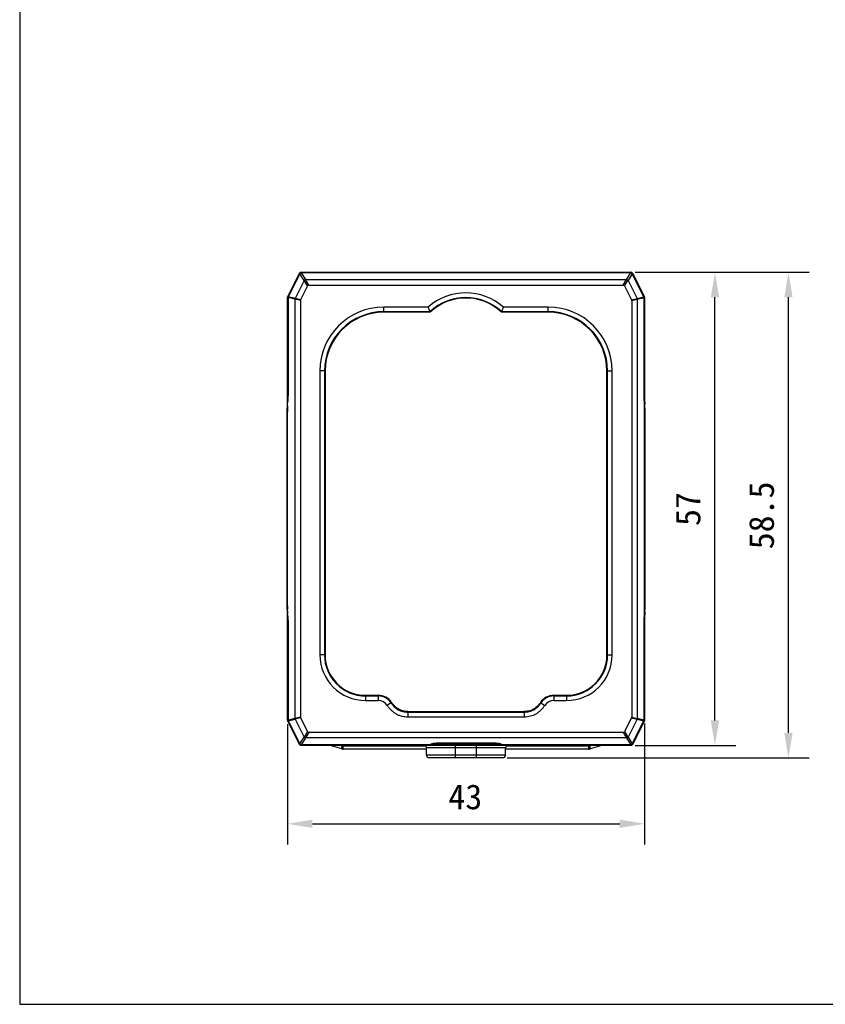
# Model space of a CAD drawing. Header units: millimetres. Extents: x 16 to 357, y 137 to 375.
# Tile 1 of 15: x 16 to 113, y 137 to 256. Entities that reach past the tile are written whole.
import ezdxf

# ---------------------------------------------------------------- set-up
doc = ezdxf.new("R2010")
doc.units = ezdxf.units.MM
doc.header["$LTSCALE"] = 16.335
doc.header["$PDMODE"] = 3
doc.header["$PDSIZE"] = 8
doc.layers.get('0').update_dxf_attribs({"linetype": 'CONTINUOUS'})
doc.layers.get('Defpoints').update_dxf_attribs({"linetype": 'CONTINUOUS'})
doc.layers.add('00_COMPONENTS', color=7, linetype='CONTINUOUS')
doc.layers.add('51__DRAFT_DIMS', color=7, linetype='CONTINUOUS')
doc.styles.get("Standard").update_dxf_attribs({"font": 'simfang.ttf'})
doc.dimstyles.new('DIMSTYLE_1', dxfattribs={"dimtxt": 3, "dimasz": 3, "dimexe": 2.5, "dimexo": 0.5, "dimgap": 0.75, "dimtad": 1, "dimdec": 1, "dimdsep": 46, "dimtxsty": 'Standard', "dimblk": '_FILLED', "dimblk1": '_FILLED', "dimblk2": '_FILLED', "dimcen": 0.09, "dimclrt": 3, "dimazin": 2, "dimtp": 0.3, "dimtm": 0.3, "dimtfac": 1, "dimtdec": 1, "dimtofl": 0, "dimtmove": 0, "dimatfit": 3, "dimldrblk": '_FILLED', "dimfxl": 0, "dimtolj": 1, "dimarcsym": 0})

# ---------------------------------------------------------------- blocks, each defined once
blk = doc.blocks.new('_FILLED')
at = {"color": 0, "linetype": 'ByBlock'}
blk.add_solid([(0, 0), (-1, 0.167), (-1, -0.167)], dxfattribs=at)
blk = doc.blocks.new('*D39')
at = {"layer": '51__DRAFT_DIMS', "color": 0, "lineweight": -2}
for p, q in [((48.58, 171.06), (48.58, 156.57)), ((91.58, 171.17), (91.58, 156.57)), ((51.58, 159.07), (88.58, 159.07))]:
    blk.add_line(p, q, dxfattribs=at)
at = {"layer": 'Defpoints', "color": 0}
for p in [(48.58, 171.56), (91.58, 171.67), (91.58, 159.07)]:
    blk.add_point(p, dxfattribs=at)
at = {"layer": '51__DRAFT_DIMS', "color": 0, "linetype": 'ByBlock', "lineweight": -2, "xscale": 3, "yscale": 3, "zscale": 3, "rotation": 180}
blk.add_blockref('_FILLED', (48.58, 159.07), dxfattribs=at)
at = {"layer": '51__DRAFT_DIMS', "color": 0, "linetype": 'ByBlock', "lineweight": -2, "xscale": 3, "yscale": 3, "zscale": 3}
blk.add_blockref('_FILLED', (91.58, 159.07), dxfattribs=at)
at = {"layer": '51__DRAFT_DIMS', "color": 3, "insert": (69.99, 163.82), "char_height": 3, "attachment_point": 2, "line_spacing_factor": 0.9}
blk.add_mtext('\\A1;43', dxfattribs=at)
blk = doc.blocks.new('*D40')
at = {"layer": '51__DRAFT_DIMS', "color": 0, "lineweight": -2}
for p, q in [((90.45, 225.51), (102.55, 225.51)), ((100.05, 171.52), (100.05, 222.51)), ((90.45, 168.52), (102.55, 168.52))]:
    blk.add_line(p, q, dxfattribs=at)
at = {"layer": 'Defpoints', "color": 0}
for p in [(89.95, 225.51), (100.05, 225.51), (89.95, 168.52)]:
    blk.add_point(p, dxfattribs=at)
at = {"layer": '51__DRAFT_DIMS', "color": 0, "linetype": 'ByBlock', "lineweight": -2, "xscale": 3, "yscale": 3, "zscale": 3}
for p, rotation in [((100.05, 225.51), 90), ((100.05, 168.52), 270)]:
    blk.add_blockref('_FILLED', p, dxfattribs=dict(at, rotation=rotation))
at = {"layer": '51__DRAFT_DIMS', "color": 3, "insert": (95.3, 196.99), "char_height": 3, "attachment_point": 2, "rotation": 90, "line_spacing_factor": 0.9}
blk.add_mtext('\\A1;57', dxfattribs=at)
blk = doc.blocks.new('*D41')
at = {"layer": '51__DRAFT_DIMS', "color": 0, "lineweight": -2}
for p, q in [((90.45, 225.51), (111.4, 225.51)), ((108.9, 170.02), (108.9, 222.51)), ((75.03, 167.02), (111.4, 167.02))]:
    blk.add_line(p, q, dxfattribs=at)
at = {"layer": 'Defpoints', "color": 0}
for p in [(89.95, 225.51), (108.9, 225.51), (74.53, 167.02)]:
    blk.add_point(p, dxfattribs=at)
at = {"layer": '51__DRAFT_DIMS', "color": 0, "linetype": 'ByBlock', "lineweight": -2, "xscale": 3, "yscale": 3, "zscale": 3}
for p, rotation in [((108.9, 225.51), 90), ((108.9, 167.02), 270)]:
    blk.add_blockref('_FILLED', p, dxfattribs=dict(at, rotation=rotation))
at = {"layer": '51__DRAFT_DIMS', "color": 3, "insert": (104.15, 196.22), "char_height": 3, "attachment_point": 2, "rotation": 90, "line_spacing_factor": 0.9}
blk.add_mtext('\\A1;58.5', dxfattribs=at)

msp = doc.modelspace()

# ---------------------------------------------------------------- linework, layer by layer
for p, q in [((16.332, 374.551), (16.332, 137.323)), ((16.332, 137.323), (357.182, 137.323))]:
    msp.add_line(p, q)
at = {"layer": '00_COMPONENTS', "color": 7}
for p, q in [((48.604, 222.557), (50.028, 225.404)), ((50.202, 225.512), (89.955, 225.512)), ((89.915, 225.453), (50.242, 225.453)), ((90.129, 225.404), (91.553, 222.557)), ((50.063, 225.342), (48.664, 222.544)), ((50.576, 224.516), (49.491, 222.348)), ((50.751, 224.625), (89.406, 224.625)), ((89.581, 224.516), (90.666, 222.348)), ((91.493, 222.544), (90.094, 225.342)), ((50.984, 223.862), (50.149, 222.191)), ((51.154, 223.967), (89.003, 223.967)), ((89.173, 223.862), (90.008, 222.191)), ((48.584, 211.345), (48.584, 222.47)), ((49.471, 222.26), (49.471, 171.774)), ((50.128, 222.106), (50.128, 171.928)), ((90.028, 222.106), (90.028, 171.928)), ((90.686, 222.26), (90.686, 171.774)), ((91.515, 210.889), (91.514, 222.455)), ((91.573, 222.47), (91.573, 211.345)), ((65.509, 221.317), (60.178, 221.317)), ((65.753, 220.687), (60.178, 220.687)), ((65.724, 220.762), (65.732, 220.742)), ((65.724, 220.762), (65.753, 220.687)), ((65.739, 220.725), (65.744, 220.71)), ((74.371, 220.762), (74.341, 220.687)), ((74.341, 220.688), (74.341, 220.687)), ((79.978, 220.687), (74.341, 220.687)), ((74.371, 220.762), (74.363, 220.742)), ((79.978, 221.317), (74.585, 221.317)), ((52.478, 213.617), (52.478, 179.417)), ((53.108, 213.617), (53.108, 179.417)), ((87.049, 179.417), (87.049, 213.617)), ((87.678, 179.417), (87.678, 213.617)), ((48.558, 209.103), (48.558, 209.159)), ((48.558, 184.931), (48.558, 209.103)), ((48.564, 209.668), (48.567, 209.79)), ((48.567, 209.79), (48.568, 209.842)), ((48.579, 209.804), (48.578, 209.798)), ((48.578, 184.236), (48.578, 209.798)), ((91.578, 209.804), (91.578, 209.798)), ((91.578, 184.236), (91.578, 209.798)), ((91.59, 209.804), (91.59, 209.79)), ((91.59, 209.79), (91.593, 209.668)), ((91.599, 209.149), (91.599, 209.103)), ((91.599, 209.103), (91.599, 184.931)), ((48.558, 184.885), (48.558, 184.931)), ((48.567, 184.244), (48.564, 184.365)), ((48.567, 184.236), (48.567, 184.244)), ((48.579, 184.23), (48.578, 184.236)), ((91.578, 184.23), (91.578, 184.236)), ((91.59, 184.244), (91.589, 184.192)), ((91.593, 184.365), (91.59, 184.244)), ((91.599, 184.931), (91.599, 184.874)), ((48.578, 183.618), (48.578, 182.689)), ((48.584, 171.564), (48.584, 182.689)), ((48.642, 183.145), (48.642, 171.579)), ((91.573, 182.689), (91.573, 171.564)), ((91.578, 182.689), (91.578, 183.618)), ((57.978, 174.547), (59.508, 174.547)), ((80.648, 174.547), (82.178, 174.547)), ((57.978, 173.917), (59.508, 173.917)), ((80.648, 173.917), (82.178, 173.917)), ((63.062, 172.596), (77.095, 172.596)), ((50.028, 168.63), (48.604, 171.477)), ((48.664, 171.49), (50.063, 168.691)), ((49.491, 171.686), (50.576, 169.517)), ((50.149, 171.843), (50.984, 170.172)), ((63.062, 171.966), (77.095, 171.966)), ((90.008, 171.843), (89.173, 170.172)), ((90.666, 171.686), (89.581, 169.517)), ((90.094, 168.691), (91.493, 171.49)), ((91.553, 171.477), (90.129, 168.63)), ((89.003, 170.067), (51.154, 170.067)), ((89.955, 168.522), (50.202, 168.522)), ((65.502, 168.581), (50.242, 168.581)), ((89.406, 169.409), (50.751, 169.409)), ((55.133, 168.089), (53.706, 168.517)), ((66.037, 168.711), (66.037, 168.71)), ((89.915, 168.581), (74.66, 168.581)), ((86.447, 168.517), (85.02, 168.089)), ((65.328, 168.068), (55.277, 168.068)), ((65.328, 167.317), (65.328, 168.217)), ((74.828, 167.317), (74.828, 168.217)), ((84.877, 168.068), (74.828, 168.068)), ((74.528, 167.017), (65.629, 167.017))]:
    msp.add_line(p, q, dxfattribs=at)
at = {"layer": '00_COMPONENTS', "color": 4}
for p, q in [((50.042, 225.397), (48.618, 222.55)), ((50.028, 225.404), (50.042, 225.397)), ((50.042, 225.397), (50.067, 225.384)), ((50.202, 225.495), (50.202, 225.512)), ((50.202, 225.495), (50.202, 225.496)), ((89.955, 225.496), (50.202, 225.496)), ((50.242, 225.449), (50.242, 225.453)), ((50.242, 225.449), (50.751, 224.625)), ((89.915, 225.449), (50.242, 225.449)), ((89.406, 224.625), (89.915, 225.449)), ((89.915, 225.449), (89.915, 225.453)), ((89.955, 225.512), (89.955, 225.496)), ((90.114, 225.396), (90.129, 225.404)), ((90.114, 225.396), (90.115, 225.397)), ((91.538, 222.55), (90.115, 225.397)), ((50.066, 225.341), (48.667, 222.542)), ((50.066, 225.341), (50.063, 225.342)), ((50.576, 224.516), (50.066, 225.341)), ((50.984, 223.862), (50.577, 224.52)), ((51.154, 223.967), (50.747, 224.625)), ((89.003, 223.967), (89.41, 224.625)), ((89.173, 223.862), (89.58, 224.52)), ((90.091, 225.341), (89.581, 224.516)), ((90.091, 225.341), (90.094, 225.342)), ((91.49, 222.542), (90.091, 225.341)), ((48.584, 222.47), (48.6, 222.47)), ((48.6, 210.931), (48.6, 222.47)), ((48.6, 222.47), (48.643, 222.469)), ((48.604, 222.557), (48.619, 222.549)), ((48.646, 222.455), (48.642, 222.455)), ((48.646, 222.455), (48.646, 210.931)), ((49.471, 222.26), (48.646, 222.455)), ((48.667, 222.542), (48.664, 222.544)), ((49.491, 222.348), (48.667, 222.542)), ((50.128, 222.106), (49.471, 222.261)), ((50.149, 222.191), (49.491, 222.346)), ((90.008, 222.191), (90.666, 222.346)), ((90.028, 222.106), (90.686, 222.261)), ((90.666, 222.348), (91.49, 222.542)), ((90.686, 222.26), (91.511, 222.455)), ((91.49, 222.542), (91.493, 222.544)), ((91.538, 222.55), (91.5, 222.531)), ((91.511, 210.931), (91.511, 222.455)), ((91.511, 222.455), (91.514, 222.455)), ((91.553, 222.557), (91.538, 222.55)), ((91.573, 222.47), (91.556, 222.47)), ((91.557, 210.931), (91.557, 222.47)), ((60.178, 220.687), (60.178, 221.317)), ((65.724, 220.762), (60.178, 220.762)), ((79.978, 220.762), (74.371, 220.762)), ((79.978, 220.687), (79.978, 221.317)), ((53.108, 213.617), (52.478, 213.617)), ((53.033, 213.617), (53.033, 179.417)), ((87.049, 213.617), (87.678, 213.617)), ((87.124, 179.417), (87.124, 213.617)), ((48.599, 210.838), (48.6, 210.931)), ((48.6, 210.931), (48.646, 210.931)), ((91.511, 210.931), (91.557, 210.931)), ((91.557, 210.837), (91.557, 210.931)), ((48.591, 209.916), (48.592, 209.939)), ((91.566, 209.915), (91.565, 209.94)), ((48.592, 184.101), (48.591, 184.119)), ((91.565, 184.1), (91.566, 184.118)), ((48.599, 183.173), (48.599, 183.244)), ((48.6, 183.103), (48.599, 183.173)), ((48.6, 171.564), (48.6, 183.103)), ((48.6, 183.103), (48.646, 183.103)), ((48.646, 183.103), (48.646, 171.579)), ((91.511, 171.579), (91.511, 183.103)), ((91.511, 183.103), (91.557, 183.103)), ((91.557, 183.173), (91.558, 183.244)), ((91.557, 183.103), (91.557, 183.173)), ((91.557, 171.564), (91.557, 183.103)), ((53.108, 179.417), (52.478, 179.417)), ((87.049, 179.417), (87.678, 179.417)), ((57.978, 174.547), (57.978, 173.917)), ((57.978, 174.472), (59.508, 174.472)), ((59.508, 174.547), (59.508, 173.917)), ((80.648, 174.547), (80.648, 173.917)), ((80.648, 174.472), (82.178, 174.472)), ((82.178, 174.547), (82.178, 173.917)), ((61.118, 173.682), (60.593, 173.334)), ((79.039, 173.682), (79.564, 173.334)), ((63.062, 172.596), (63.062, 171.966)), ((63.062, 172.521), (77.095, 172.521)), ((77.095, 172.596), (77.095, 172.521)), ((77.095, 172.521), (77.095, 171.966)), ((48.584, 171.564), (48.601, 171.564)), ((48.604, 171.477), (48.618, 171.484)), ((48.618, 171.484), (48.657, 171.503)), ((48.618, 171.484), (50.042, 168.637)), ((48.646, 171.579), (48.642, 171.579)), ((48.646, 171.579), (49.471, 171.774)), ((48.667, 171.492), (48.664, 171.49)), ((48.667, 171.492), (49.491, 171.686)), ((48.667, 171.492), (50.066, 168.693)), ((50.128, 171.928), (49.471, 171.772)), ((50.149, 171.843), (49.491, 171.687)), ((90.008, 171.843), (90.666, 171.687)), ((90.028, 171.928), (90.686, 171.772)), ((90.091, 168.693), (91.49, 171.492)), ((90.115, 168.637), (91.538, 171.484)), ((90.666, 171.686), (91.49, 171.492)), ((90.686, 171.774), (91.511, 171.579)), ((91.49, 171.492), (91.493, 171.49)), ((91.511, 171.579), (91.514, 171.579)), ((91.557, 171.564), (91.514, 171.565)), ((91.553, 171.477), (91.537, 171.485)), ((91.573, 171.564), (91.557, 171.564)), ((50.984, 170.172), (50.577, 169.514)), ((51.154, 170.067), (50.747, 169.409)), ((89.003, 170.067), (89.41, 169.409)), ((89.173, 170.172), (89.58, 169.514)), ((50.043, 168.637), (50.028, 168.63)), ((50.043, 168.637), (50.042, 168.637)), ((50.063, 168.691), (50.066, 168.693)), ((50.066, 168.693), (50.576, 169.517)), ((50.202, 168.522), (50.202, 168.538)), ((50.202, 168.538), (89.955, 168.538)), ((50.751, 169.409), (50.242, 168.585)), ((50.242, 168.581), (50.242, 168.585)), ((65.497, 168.585), (50.242, 168.585)), ((55.19, 168.422), (54.873, 168.517)), ((65.497, 168.581), (65.497, 168.585)), ((66.208, 168.738), (73.949, 168.738)), ((66.578, 168.761), (66.578, 168.765)), ((73.578, 168.765), (66.578, 168.765)), ((68.828, 167.017), (68.828, 168.517)), ((71.328, 167.017), (71.328, 168.517)), ((73.578, 168.761), (73.578, 168.765)), ((74.66, 168.581), (74.66, 168.585)), ((89.915, 168.585), (74.66, 168.585)), ((85.28, 168.517), (84.963, 168.422)), ((89.406, 169.409), (89.915, 168.585)), ((89.581, 169.517), (90.091, 168.693)), ((89.915, 168.581), (89.915, 168.585)), ((89.955, 168.539), (89.955, 168.538)), ((89.955, 168.539), (89.955, 168.522)), ((90.115, 168.637), (90.09, 168.65)), ((90.091, 168.693), (90.094, 168.691)), ((90.129, 168.63), (90.115, 168.637)), ((55.277, 168.068), (55.277, 168.409)), ((65.258, 168.409), (55.277, 168.409)), ((74.828, 168.217), (65.328, 168.217)), ((74.828, 167.317), (65.328, 167.317)), ((84.877, 168.409), (74.899, 168.409)), ((84.877, 168.068), (84.877, 168.409))]:
    msp.add_line(p, q, dxfattribs=at)
at = {"layer": '00_COMPONENTS', "color": 7}
for points in [[(48.642, 222.455), (48.642, 210.901), (48.641, 210.738), (48.637, 210.576), (48.63, 210.416), (48.621, 210.26), (48.61, 210.107), (48.596, 209.96), (48.579, 209.804)], [(65.749, 220.699), (65.753, 220.688), (65.753, 220.687)], [(74.356, 220.725), (74.346, 220.699), (74.343, 220.692)], [(91.578, 209.804), (91.562, 209.949), (91.548, 210.096), (91.537, 210.248), (91.528, 210.404), (91.521, 210.564), (91.516, 210.726), (91.515, 210.889)], [(48.579, 184.23), (48.595, 184.085), (48.609, 183.938), (48.62, 183.786), (48.629, 183.63), (48.636, 183.47), (48.64, 183.308), (48.642, 183.145)], [(91.514, 171.579), (91.515, 183.133), (91.516, 183.296), (91.52, 183.458), (91.527, 183.618), (91.536, 183.774), (91.547, 183.927), (91.561, 184.074), (91.578, 184.23)], [(63.062, 172.596), (62.998, 172.597), (62.82, 172.608), (62.644, 172.631), (62.472, 172.668), (62.304, 172.718), (62.143, 172.782), (61.988, 172.858), (61.841, 172.945), (61.702, 173.042), (61.573, 173.148), (61.453, 173.264), (61.341, 173.387), (61.236, 173.517), (61.139, 173.651), (61.118, 173.682)], [(79.039, 173.682), (78.997, 173.62), (78.884, 173.469), (78.764, 173.327), (78.636, 173.197), (78.501, 173.079), (78.36, 172.974), (78.212, 172.882), (78.061, 172.803), (77.906, 172.737), (77.75, 172.685), (77.593, 172.647), (77.435, 172.619), (77.277, 172.603), (77.122, 172.596), (77.095, 172.596)], [(65.502, 168.581), (65.55, 168.582), (65.596, 168.583), (65.64, 168.586), (65.683, 168.589), (65.723, 168.593), (65.761, 168.598), (65.797, 168.604), (65.83, 168.611), (65.862, 168.618), (65.891, 168.626), (65.919, 168.635), (65.945, 168.646), (65.97, 168.659), (65.994, 168.674), (66.018, 168.692), (66.019, 168.693)], [(66.018, 168.694), (66.017, 168.693), (66.019, 168.694)], [(66.019, 168.694), (66.026, 168.697), (66.037, 168.702), (66.051, 168.706), (66.07, 168.712), (66.093, 168.717)], [(66.093, 168.717), (66.119, 168.723), (66.148, 168.729), (66.18, 168.734), (66.215, 168.739), (66.253, 168.744), (66.294, 168.748), (66.336, 168.752), (66.381, 168.755), (66.428, 168.757), (66.476, 168.759), (66.525, 168.76), (66.578, 168.761)], [(66.578, 168.761), (73.595, 168.761), (73.646, 168.76), (73.695, 168.759), (73.743, 168.757), (73.789, 168.754), (73.834, 168.751), (73.876, 168.747), (73.916, 168.742), (73.953, 168.737), (73.987, 168.732), (74.019, 168.727), (74.047, 168.721), (74.072, 168.716), (74.093, 168.71), (74.111, 168.705), (74.124, 168.7), (74.133, 168.697)], [(74.12, 168.711), (74.137, 168.694), (74.16, 168.675), (74.185, 168.66), (74.211, 168.647)], [(74.211, 168.647), (74.237, 168.636), (74.265, 168.626), (74.295, 168.618), (74.327, 168.611), (74.361, 168.604), (74.397, 168.598), (74.436, 168.593), (74.477, 168.589), (74.521, 168.585), (74.566, 168.583), (74.613, 168.581), (74.66, 168.581)]]:
    msp.add_lwpolyline(points, dxfattribs=at)
for centre, radius, start, end in [((50.202, 225.317), 0.195, 90, 153.43495), ((50.242, 225.253), 0.2, 90, 153.43495), ((89.915, 225.253), 0.2, 26.56505, 90), ((89.955, 225.317), 0.195, 26.56505, 90), ((70.047, 216.162), 6.868, 48.64401, 131.35599), ((48.778, 222.47), 0.195, 153.43495, 180), ((48.842, 222.455), 0.2, 153.43495, 180), ((70.047, 216.162), 6.238, 46.50546, 133.49454), ((91.314, 222.455), 0.2, 0, 26.56505), ((91.378, 222.47), 0.195, 0, 26.56505), ((60.178, 213.617), 7.7, 90, 180), ((60.178, 213.617), 7.07, 90, 180), ((99.683, 234.209), 36.525, 200.66818, 201.60123), ((40.411, 234.209), 36.525, 338.39877, 339.33182), ((79.978, 213.617), 7.7, 0, 90), ((79.978, 213.617), 7.07, 0, 90), ((-34.705, 211.345), 83.289, 359.80701, 0.00044), ((174.706, 211.344), 83.133, 179.99939, 180.20346), ((13.216, 210.708), 35.363, 358.59771, 358.78018), ((3.785, 210.908), 44.796, 358.78079, 359.1116), ((-8.455, 211.108), 57.038, 359.10122, 359.30506), ((-20.431, 211.254), 69.015, 359.30418, 359.63552), ((-30.646, 211.33), 79.23, 359.6281, 359.80806), ((171.503, 211.333), 79.93, 180.20339, 180.37125), ((162.974, 211.276), 71.401, 180.3702, 180.69042), ((150.21, 211.13), 58.635, 180.6979, 180.89675), ((138.089, 210.94), 46.513, 180.89658, 181.2429), ((75.247, 209.122), 26.689, 179.35074, 179.68364), ((78.197, 209.105), 29.64, 179.68257, 179.8944), ((126.335, 210.694), 34.757, 181.25663, 181.4664), ((76.038, 209.269), 15.561, 0.63642, 1.46906), ((66.526, 209.136), 25.073, 0.36031, 0.70006), ((62.366, 209.106), 29.233, 0.08441, 0.36759), ((77.791, 184.928), 29.233, 180.08441, 180.36759), ((73.631, 184.898), 25.073, 180.36031, 180.70006), ((64.119, 184.764), 15.561, 180.63642, 181.46906), ((13.987, 183.344), 34.591, 1.25643, 1.4779), ((2.068, 183.093), 46.513, 0.89658, 1.2429), ((136.371, 183.126), 44.796, 178.78079, 179.1116), ((126.941, 183.326), 35.363, 178.59771, 178.78018), ((64.91, 184.912), 26.689, 359.35074, 359.68364), ((61.96, 184.929), 29.64, 359.68257, 359.8944), ((-10.053, 182.904), 58.635, 0.6979, 0.89675), ((-22.817, 182.757), 71.401, 0.3702, 0.69042), ((-31.346, 182.701), 79.93, 0.20339, 0.37125), ((-34.549, 182.689), 83.133, 359.99939, 0.20346), ((174.862, 182.689), 83.289, 179.80701, 180.00044), ((170.803, 182.704), 79.23, 179.6281, 179.80806), ((160.588, 182.78), 69.015, 179.30418, 179.63552), ((148.612, 182.926), 57.038, 179.10122, 179.30506), ((57.978, 179.417), 5.5, 180, 270), ((57.978, 179.417), 4.87, 180, 270), ((82.178, 179.417), 5.5, 270, 0), ((82.178, 179.417), 4.87, 270, 0), ((59.508, 172.617), 1.93, 33.49599, 90), ((80.648, 172.617), 1.93, 90, 146.50402), ((59.508, 172.617), 1.3, 33.49598, 90), ((80.648, 172.617), 1.3, 90, 146.50402), ((48.778, 171.564), 0.195, 180, 206.56505), ((48.842, 171.579), 0.2, 180, 206.56505), ((91.314, 171.579), 0.2, 333.43495, 0), ((91.378, 171.564), 0.195, 333.43495, 0), ((50.202, 168.717), 0.195, 206.56505, 270), ((50.242, 168.781), 0.2, 206.56505, 270), ((65.028, 168.217), 0.3, 0, 90), ((75.128, 168.217), 0.3, 90, 180), ((89.915, 168.781), 0.2, 270, 333.43495), ((89.955, 168.717), 0.195, 270, 333.43495), ((55.277, 168.568), 0.5, 253.30076, 270), ((65.628, 167.317), 0.3, 180, 270), ((74.528, 167.317), 0.3, 270, 0), ((84.877, 168.568), 0.5, 270, 286.69924)]:
    msp.add_arc(centre, radius, start, end, dxfattribs=at)
at = {"layer": '00_COMPONENTS', "color": 4}
for centre, radius, start, end in [((50.202, 225.317), 0.179, 90, 153.43495), ((49.222, 223.806), 1.79, 61.22285, 61.80832), ((51.842, 225.517), 1.64, 180.78394, 182.38062), ((89.955, 225.317), 0.179, 26.56505, 90), ((90.994, 223.707), 1.905, 118.35329, 118.90029), ((90.876, 223.922), 1.66, 117.35419, 118.3033), ((48.778, 222.47), 0.179, 153.43495, 180), ((50.666, 226.706), 4.633, 243.78518, 244.37208), ((70.047, 216.162), 6.313, 46.77788, 133.22212), ((91.583, 217.982), 4.488, 90.3437, 90.88128), ((91.378, 222.47), 0.179, 0, 26.56505), ((60.178, 213.617), 7.145, 90, 180), ((79.978, 213.617), 7.145, 0, 90), ((99.078, 210.698), 7.558, 185.68698, 186.65595), ((92.361, 208.691), 43.787, 179.43306, 180.00307), ((81.571, 208.79), 32.997, 179.03854, 179.42), ((41.704, 210.625), 6.929, 352.81104, 353.13855), ((41.147, 210.69), 7.489, 353.14836, 354.02517), ((98.544, 210.636), 7.02, 186.65744, 187.18697), ((58.381, 208.787), 33.202, 0.56779, 0.96024), ((47.682, 208.691), 43.901, 359.99735, 0.55565), ((90.877, 185.336), 42.304, 179.9869, 180.5738), ((49.25, 185.336), 42.334, 359.42916, 0.01292), ((41.613, 183.398), 7.02, 6.65751, 7.18697), ((41.079, 183.336), 7.558, 5.68714, 6.65601), ((99.027, 183.342), 7.507, 173.20026, 174.02471), ((98.475, 183.407), 6.951, 172.81141, 173.19214), ((60.227, 185.222), 31.356, 359.02898, 359.4376), ((57.978, 179.417), 4.945, 180, 270), ((82.178, 179.417), 4.945, 270, 0), ((59.508, 172.617), 1.855, 33.496, 90), ((80.648, 172.617), 1.855, 90, 146.504), ((48.778, 171.564), 0.179, 180, 206.56505), ((48.574, 176.052), 4.488, 270.34374, 270.88125), ((89.553, 167.455), 4.492, 63.77883, 64.31587), ((91.378, 171.564), 0.179, 333.43495, 0), ((50.202, 168.717), 0.179, 206.56505, 270), ((49.276, 170.119), 1.668, 297.35775, 298.30197), ((49.161, 170.329), 1.908, 298.3535, 298.90525), ((65.9, 168.837), 0.187, 310.41498, 317.1965), ((88.314, 168.517), 1.641, 0.78428, 2.38401), ((89.955, 168.717), 0.179, 270, 333.43495), ((90.934, 170.226), 1.788, 241.21667, 241.80839), ((55.277, 168.709), 0.3, 253.30151, 269.99924), ((84.877, 168.709), 0.3, 270, 286.69925)]:
    msp.add_arc(centre, radius, start, end, dxfattribs=at)
at = {"layer": '00_COMPONENTS', "color": 7}
for centre, major_axis, ratio, start_param, end_param in [((51.329, 223.494), (-0.276, 0.446), 0.5720119, -0.3398097, 0.3398097), ((88.828, 223.494), (0.276, 0.446), 0.5720119, -0.3398097, 0.3398097), ((50.602, 222.039), (0.468, -0.111), 0.6236809, 2.9954118, 3.2877735), ((89.555, 222.039), (0.468, 0.111), 0.6236809, -0.1461809, 0.1461809), ((50.602, 171.995), (0.468, 0.111), 0.6236809, 2.9954118, 3.2877735), ((89.555, 171.995), (0.468, -0.111), 0.6236809, -0.1461809, 0.1461809), ((51.329, 170.54), (-0.276, -0.446), 0.5720119, -0.3398097, 0.3398097), ((88.828, 170.54), (0.276, -0.446), 0.5720119, -0.3398097, 0.3398097)]:
    msp.add_ellipse(centre, major_axis=major_axis, ratio=ratio, start_param=start_param, end_param=end_param, dxfattribs=at)
at = {"layer": '00_COMPONENTS', "color": 4}
for points, knots in [([(50.242, 225.449), (50.206, 225.448), (50.134, 225.427), (50.083, 225.372), (50.066, 225.341)], [0, 0, 0, 0, 0.5, 1, 1, 1, 1]), ([(90.091, 225.341), (90.074, 225.372), (90.023, 225.427), (89.951, 225.448), (89.915, 225.449)], [0, 0, 0, 0, 0.5, 1, 1, 1, 1]), ([(89.955, 225.496), (89.955, 225.492), (89.954, 225.476), (89.954, 225.46), (89.954, 225.449)], [0, 0, 0, 0, 0.2761783, 1, 1, 1, 1]), ([(48.592, 209.939), (48.593, 210.008), (48.597, 210.308), (48.599, 210.607), (48.599, 210.838)], [0, 0, 0, 0, 0.2312744, 1, 1, 1, 1]), ([(48.646, 210.931), (48.646, 210.756), (48.638, 210.415), (48.613, 210.075), (48.596, 209.911)], [0, 0, 0, 0, 0.5147593, 1, 1, 1, 1]), ([(91.557, 209.949), (91.549, 210.027), (91.521, 210.353), (91.511, 210.681), (91.511, 210.931)], [0, 0, 0, 0, 0.2382087, 1, 1, 1, 1]), ([(91.565, 209.94), (91.564, 210.009), (91.56, 210.308), (91.558, 210.607), (91.557, 210.837)], [0, 0, 0, 0, 0.2312967, 1, 1, 1, 1]), ([(48.599, 183.244), (48.599, 183.319), (48.598, 183.605), (48.595, 183.891), (48.592, 184.101)], [0, 0, 0, 0, 0.2645696, 1, 1, 1, 1]), ([(48.6, 184.085), (48.608, 184.007), (48.636, 183.681), (48.646, 183.352), (48.646, 183.103)], [0, 0, 0, 0, 0.2382081, 1, 1, 1, 1]), ([(91.511, 183.103), (91.511, 183.278), (91.519, 183.619), (91.544, 183.959), (91.561, 184.123)], [0, 0, 0, 0, 0.5147595, 1, 1, 1, 1]), ([(91.558, 183.244), (91.558, 183.32), (91.559, 183.605), (91.562, 183.89), (91.565, 184.1)], [0, 0, 0, 0, 0.2645066, 1, 1, 1, 1]), ([(61.055, 173.641), (61.11, 173.557), (61.23, 173.396), (61.43, 173.172), (61.657, 172.974), (61.908, 172.809), (62.179, 172.677), (62.466, 172.586), (62.762, 172.532), (62.962, 172.521), (63.062, 172.521)], [0, 0, 0, 0, 0.1250044, 0.2500026, 0.3749739, 0.4999575, 0.6249478, 0.7499506, 0.8749672, 1, 1, 1, 1]), ([(77.095, 172.521), (77.195, 172.521), (77.395, 172.533), (77.691, 172.585), (77.978, 172.677), (78.249, 172.808), (78.5, 172.974), (78.802, 173.238), (78.991, 173.474), (79.102, 173.641)], [0, 0, 0, 0, 0.1250259, 0.2500458, 0.375056, 0.5000874, 0.6251312, 0.7501889, 1, 1, 1, 1]), ([(50.242, 168.585), (50.206, 168.586), (50.134, 168.607), (50.083, 168.662), (50.066, 168.693)], [0, 0, 0, 0, 0.499998, 1, 1, 1, 1]), ([(50.202, 168.538), (50.202, 168.542), (50.203, 168.558), (50.203, 168.574), (50.203, 168.585)], [0, 0, 0, 0, 0.2761771, 1, 1, 1, 1]), ([(65.89, 168.65), (65.885, 168.645), (65.869, 168.635), (65.824, 168.617), (65.744, 168.6), (65.629, 168.588), (65.542, 168.585), (65.497, 168.585)], [0, 0, 0, 0, 0.0558738, 0.1349381, 0.3609325, 0.6602567, 1, 1, 1, 1]), ([(65.902, 168.661), (65.901, 168.66), (65.897, 168.657), (65.893, 168.653), (65.89, 168.65)], [0, 0, 0, 0, 0.267498, 1, 1, 1, 1]), ([(65.976, 168.696), (65.961, 168.691), (65.936, 168.681), (65.911, 168.668), (65.902, 168.661)], [0, 0, 0, 0, 0.5643761, 1, 1, 1, 1]), ([(66.171, 168.739), (66.135, 168.733), (66.069, 168.722), (66.004, 168.706), (65.976, 168.696)], [0, 0, 0, 0, 0.5531313, 1, 1, 1, 1]), ([(66.578, 168.765), (66.507, 168.765), (66.371, 168.761), (66.235, 168.748), (66.171, 168.739)], [0, 0, 0, 0, 0.5250801, 1, 1, 1, 1]), ([(73.984, 168.739), (73.92, 168.748), (73.785, 168.761), (73.65, 168.765), (73.578, 168.765)], [0, 0, 0, 0, 0.4753106, 1, 1, 1, 1]), ([(74.063, 168.726), (74.057, 168.727), (74.03, 168.732), (74.004, 168.736), (73.984, 168.739)], [0, 0, 0, 0, 0.2389801, 1, 1, 1, 1]), ([(74.267, 168.65), (74.259, 168.659), (74.235, 168.675), (74.168, 168.703), (74.108, 168.717), (74.063, 168.726)], [0, 0, 0, 0, 0.1593424, 0.379347, 1, 1, 1, 1]), ([(74.12, 168.711), (74.136, 168.693), (74.162, 168.674), (74.191, 168.663), (74.198, 168.66)], [0, 0, 0, 0, 0.7475149, 1, 1, 1, 1]), ([(74.66, 168.585), (74.614, 168.585), (74.528, 168.588), (74.413, 168.6), (74.333, 168.617), (74.288, 168.635), (74.272, 168.645), (74.267, 168.65)], [0, 0, 0, 0, 0.3398099, 0.6390715, 0.8650576, 0.9441477, 1, 1, 1, 1]), ([(90.091, 168.693), (90.074, 168.662), (90.023, 168.607), (89.951, 168.586), (89.915, 168.585)], [0, 0, 0, 0, 0.500002, 1, 1, 1, 1]), ([(55.133, 168.089), (55.127, 168.091), (55.12, 168.1), (55.115, 168.114), (55.112, 168.137), (55.112, 168.172), (55.118, 168.22), (55.13, 168.273), (55.147, 168.327), (55.166, 168.377), (55.182, 168.408), (55.19, 168.422)], [0, 0, 0, 0, 0.0504666, 0.0863658, 0.1307984, 0.2441568, 0.3849041, 0.5428972, 0.706295, 0.8628307, 1, 1, 1, 1]), ([(85.02, 168.089), (85.026, 168.091), (85.033, 168.1), (85.038, 168.114), (85.041, 168.137), (85.041, 168.172), (85.035, 168.22), (85.023, 168.273), (85.007, 168.327), (84.987, 168.377), (84.971, 168.408), (84.963, 168.422)], [0, 0, 0, 0, 0.0504663, 0.0863655, 0.1307981, 0.2441565, 0.3849038, 0.5428971, 0.7062949, 0.8628307, 1, 1, 1, 1])]:
    msp.add_open_spline(points, degree=3, knots=knots, dxfattribs=at)
at = {"layer": '00_COMPONENTS', "color": 7}
for points, knots in [([(50.576, 224.516), (50.592, 224.548), (50.643, 224.604), (50.715, 224.625), (50.751, 224.625)], [0, 0, 0, 0, 0.4999595, 1, 1, 1, 1]), ([(89.406, 224.625), (89.442, 224.625), (89.514, 224.604), (89.565, 224.548), (89.581, 224.516)], [0, 0, 0, 0, 0.4999595, 1, 1, 1, 1]), ([(48.559, 209.424), (48.56, 209.446), (48.561, 209.528), (48.562, 209.609), (48.564, 209.668)], [0, 0, 0, 0, 0.2727904, 1, 1, 1, 1]), ([(91.597, 184.61), (91.597, 184.588), (91.596, 184.506), (91.595, 184.425), (91.593, 184.365)], [0, 0, 0, 0, 0.2727904, 1, 1, 1, 1]), ([(60.593, 173.334), (60.668, 173.221), (60.829, 173.005), (61.097, 172.719), (61.392, 172.479), (61.706, 172.285), (62.039, 172.135), (62.382, 172.035), (62.723, 171.978), (62.95, 171.966), (63.062, 171.966)], [0, 0, 0, 0, 0.1389444, 0.2729382, 0.398979, 0.5238482, 0.6480929, 0.769526, 0.8861087, 1, 1, 1, 1]), ([(77.095, 171.966), (77.222, 171.966), (77.473, 171.982), (77.958, 172.07), (78.417, 172.256), (78.824, 172.523), (79.196, 172.843), (79.43, 173.131), (79.564, 173.334)], [0, 0, 0, 0, 0.1292083, 0.2558561, 0.5014982, 0.6261306, 0.7511541, 1, 1, 1, 1]), ([(50.751, 169.409), (50.715, 169.409), (50.643, 169.43), (50.592, 169.486), (50.576, 169.517)], [0, 0, 0, 0, 0.4999595, 1, 1, 1, 1]), ([(89.581, 169.517), (89.565, 169.486), (89.514, 169.43), (89.442, 169.409), (89.406, 169.409)], [0, 0, 0, 0, 0.4999595, 1, 1, 1, 1])]:
    msp.add_open_spline(points, degree=3, knots=knots, dxfattribs=at)
at = {"layer": '00_COMPONENTS', "color": 4}
for points in [[(48.667, 222.542), (48.654, 222.515), (48.647, 222.485), (48.646, 222.455)], [(91.511, 222.455), (91.51, 222.485), (91.503, 222.515), (91.49, 222.542)], [(48.646, 171.579), (48.647, 171.549), (48.654, 171.519), (48.667, 171.492)], [(91.49, 171.492), (91.503, 171.519), (91.51, 171.549), (91.511, 171.579)], [(65.959, 168.66), (65.937, 168.653), (65.913, 168.649), (65.89, 168.65)], [(66.021, 168.695), (66.003, 168.68), (65.981, 168.668), (65.959, 168.66)], [(74.198, 168.66), (74.22, 168.653), (74.244, 168.649), (74.267, 168.65)]]:
    msp.add_open_spline(points, degree=3, dxfattribs=at)
at = {"layer": '00_COMPONENTS', "color": 7}
for points in [[(49.491, 222.348), (49.478, 222.321), (49.471, 222.29), (49.471, 222.26)], [(90.686, 222.26), (90.686, 222.29), (90.679, 222.321), (90.666, 222.348)], [(49.471, 171.774), (49.471, 171.744), (49.478, 171.713), (49.491, 171.686)], [(90.666, 171.686), (90.679, 171.713), (90.686, 171.744), (90.686, 171.774)]]:
    msp.add_open_spline(points, degree=3, dxfattribs=at)

# ---------------------------------------------------------------- dimensions: what is measured, and where the dimension line sits
at = {"layer": '51__DRAFT_DIMS', "color": 4}
for base, p1, picture, middle in [((108.904, 225.512), (74.528, 167.017), '*D41', (108.904, 196.22)), ((100.052, 225.512), (89.952, 168.522), '*D40', (100.052, 196.991))]:
    dim = msp.add_linear_dim(base=base, p1=p1, p2=(89.952, 225.512), angle=90, dimstyle='DIMSTYLE_1', dxfattribs=at)
    dim.commit()
    dim.dimension.update_dxf_attribs({"geometry": picture, "text_midpoint": middle, "dimtype": 160})
dim = msp.add_linear_dim(base=(91.578, 159.068), p1=(48.584, 171.564), p2=(91.578, 171.671), dimstyle='DIMSTYLE_1', dxfattribs=at)
dim.commit()
dim.dimension.update_dxf_attribs({"geometry": '*D39', "text_midpoint": (69.99, 159.068), "dimtype": 160})

doc.saveas('drawing.dxf')
